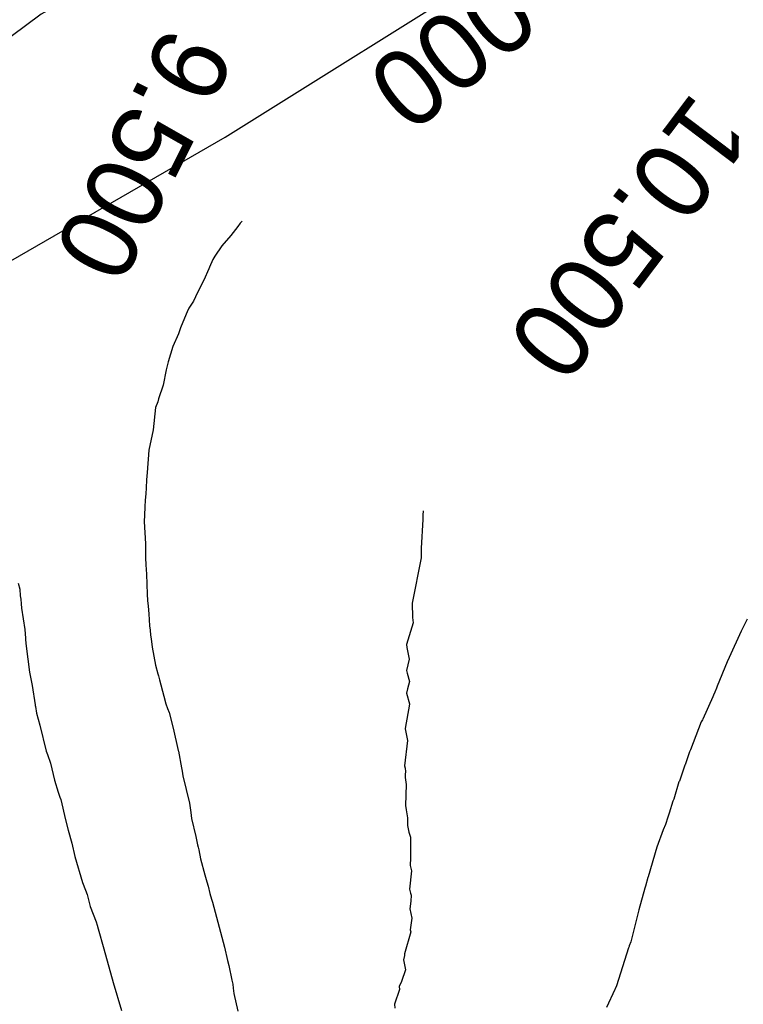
# Model space of a CAD drawing. Extents: x 158343 to 162498, y 431347 to 434500.
# Tile 184 of 220: x 159528 to 159545, y 434119 to 434142. Entities that reach past the tile are written whole.
import ezdxf

# ---------------------------------------------------------------- set-up
doc = ezdxf.new("R2010")
doc.units = 0
doc.header["$LTSCALE"] = 10
doc.header["$MEASUREMENT"] = 0
for name, color, linetype in [('000_arcering', 8, 'CONTINUOUS'), ('33_trappen en balustraden', 252, 'CONTINUOUS'), ('def. con-hoogtelijn (index)', 8, 'CONTINUOUS')]:
    doc.layers.add(name, color=color, linetype=linetype)
doc.styles.add('Style-WORKING', font='WORKING.shx')

# ---------------------------------------------------------------- blocks, each defined once
blk = doc.blocks.new('bestaande hoogtelijnen')
at = {"layer": 'def. con-hoogtelijn (index)'}
for p, q in [((-134.842, 70.891), (-134.861, 70.869)), ((-134.842, 70.891), (-134.861, 70.869)), ((-134.842, 70.891), (-134.861, 70.869)), ((-134.817, 70.918), (-134.842, 70.891)), ((-134.817, 70.918), (-134.842, 70.891)), ((-134.817, 70.918), (-134.842, 70.891)), ((-134.92, 70.791), (-135.083, 70.579)), ((-134.92, 70.791), (-135.083, 70.579)), ((-134.92, 70.791), (-135.083, 70.579)), ((-134.861, 70.869), (-134.92, 70.791)), ((-134.861, 70.869), (-134.92, 70.791)), ((-134.861, 70.869), (-134.92, 70.791)), ((-135.083, 70.579), (-135.293, 70.335)), ((-135.083, 70.579), (-135.293, 70.335)), ((-135.083, 70.579), (-135.293, 70.335)), ((-135.293, 70.335), (-135.459, 70.094)), ((-135.293, 70.335), (-135.459, 70.094)), ((-135.293, 70.335), (-135.459, 70.094)), ((-135.503, 70.015), (-135.582, 69.834)), ((-135.503, 70.015), (-135.582, 69.834)), ((-135.503, 70.015), (-135.582, 69.834)), ((-135.459, 70.094), (-135.503, 70.015)), ((-135.459, 70.094), (-135.503, 70.015)), ((-135.459, 70.094), (-135.503, 70.015)), ((-135.601, 69.8), (-135.715, 69.53)), ((-135.601, 69.8), (-135.715, 69.53)), ((-135.601, 69.8), (-135.715, 69.53)), ((-135.582, 69.834), (-135.601, 69.8)), ((-135.582, 69.834), (-135.601, 69.8)), ((-135.582, 69.834), (-135.601, 69.8)), ((-135.715, 69.53), (-135.865, 69.246)), ((-135.715, 69.53), (-135.865, 69.246)), ((-135.715, 69.53), (-135.865, 69.246)), ((-135.954, 69.042), (-136.068, 68.874)), ((-135.954, 69.042), (-136.068, 68.874)), ((-135.954, 69.042), (-136.068, 68.874)), ((-135.865, 69.246), (-135.954, 69.042)), ((-135.865, 69.246), (-135.954, 69.042)), ((-135.865, 69.246), (-135.954, 69.042)), ((-136.068, 68.874), (-136.106, 68.791)), ((-136.068, 68.874), (-136.106, 68.791)), ((-136.068, 68.874), (-136.106, 68.791)), ((-136.106, 68.791), (-136.205, 68.549)), ((-136.106, 68.791), (-136.205, 68.549)), ((-136.106, 68.791), (-136.205, 68.549)), ((-136.261, 68.416), (-136.31, 68.277)), ((-136.261, 68.416), (-136.31, 68.277)), ((-136.261, 68.416), (-136.31, 68.277)), ((-136.205, 68.549), (-136.261, 68.416)), ((-136.205, 68.549), (-136.261, 68.416)), ((-136.205, 68.549), (-136.261, 68.416)), ((-136.31, 68.277), (-136.442, 67.98)), ((-136.31, 68.277), (-136.442, 67.98)), ((-136.31, 68.277), (-136.442, 67.98)), ((-136.442, 67.98), (-136.553, 67.618)), ((-136.442, 67.98), (-136.553, 67.618)), ((-136.442, 67.98), (-136.553, 67.618)), ((-136.601, 67.43), (-136.673, 67.07)), ((-136.601, 67.43), (-136.673, 67.07)), ((-136.601, 67.43), (-136.673, 67.07)), ((-136.581, 67.49), (-136.601, 67.43)), ((-136.581, 67.49), (-136.601, 67.43)), ((-136.581, 67.49), (-136.601, 67.43)), ((-136.553, 67.618), (-136.581, 67.49)), ((-136.553, 67.618), (-136.581, 67.49)), ((-136.553, 67.618), (-136.581, 67.49)), ((-136.673, 67.07), (-136.781, 66.748)), ((-136.673, 67.07), (-136.781, 66.748)), ((-136.673, 67.07), (-136.781, 66.748)), ((-136.781, 66.748), (-136.794, 66.677)), ((-136.781, 66.748), (-136.794, 66.677)), ((-136.781, 66.748), (-136.794, 66.677)), ((-136.849, 66.548), (-136.903, 66.019)), ((-136.849, 66.548), (-136.903, 66.019)), ((-136.849, 66.548), (-136.903, 66.019)), ((-136.794, 66.677), (-136.849, 66.548)), ((-136.794, 66.677), (-136.849, 66.548)), ((-136.794, 66.677), (-136.849, 66.548)), ((-136.903, 66.019), (-137.007, 65.548)), ((-136.903, 66.019), (-137.007, 65.548)), ((-136.903, 66.019), (-137.007, 65.548)), ((-137.007, 65.548), (-137.045, 65.019)), ((-137.007, 65.548), (-137.045, 65.019)), ((-137.007, 65.548), (-137.045, 65.019)), ((-137.045, 65.019), (-137.06, 64.85)), ((-137.045, 65.019), (-137.06, 64.85)), ((-137.045, 65.019), (-137.06, 64.85)), ((-137.068, 64.665), (-137.079, 64.52)), ((-137.068, 64.665), (-137.079, 64.52)), ((-137.068, 64.665), (-137.079, 64.52)), ((-137.06, 64.85), (-137.068, 64.665)), ((-137.06, 64.85), (-137.068, 64.665)), ((-137.06, 64.85), (-137.068, 64.665)), ((-137.079, 64.52), (-137.089, 64.371)), ((-137.079, 64.52), (-137.089, 64.371)), ((-137.079, 64.52), (-137.089, 64.371)), ((-137.103, 64.214), (-137.111, 64.019)), ((-137.103, 64.214), (-137.111, 64.019)), ((-137.103, 64.214), (-137.111, 64.019)), ((-137.089, 64.371), (-137.103, 64.214)), ((-137.089, 64.371), (-137.103, 64.214)), ((-137.089, 64.371), (-137.103, 64.214)), ((-137.111, 64.019), (-137.113, 63.877)), ((-137.111, 64.019), (-137.113, 63.877)), ((-137.111, 64.019), (-137.113, 63.877)), ((-130.576, 64.019), (-130.577, 63.919)), ((-130.576, 64.019), (-130.577, 63.919)), ((-130.567, 64.123), (-130.576, 64.019)), ((-130.567, 64.123), (-130.576, 64.019)), ((-137.113, 63.877), (-137.082, 63.348)), ((-137.113, 63.877), (-137.082, 63.348)), ((-137.113, 63.877), (-137.082, 63.348)), ((-130.577, 63.919), (-130.616, 63.252)), ((-130.577, 63.919), (-130.616, 63.252)), ((-137.082, 63.348), (-137.082, 63.16)), ((-137.082, 63.348), (-137.082, 63.16)), ((-137.082, 63.348), (-137.082, 63.16)), ((-137.082, 63.16), (-137.084, 63.019)), ((-137.082, 63.16), (-137.084, 63.019)), ((-137.082, 63.16), (-137.084, 63.019)), ((-130.616, 63.119), (-130.617, 63.019)), ((-130.616, 63.119), (-130.617, 63.019)), ((-130.616, 63.252), (-130.616, 63.119)), ((-130.616, 63.252), (-130.616, 63.119)), ((-137.084, 63.019), (-137.073, 62.856)), ((-137.084, 63.019), (-137.073, 62.856)), ((-137.084, 63.019), (-137.073, 62.856)), ((-137.073, 62.856), (-137.062, 62.641)), ((-137.073, 62.856), (-137.062, 62.641)), ((-137.073, 62.856), (-137.062, 62.641)), ((-130.617, 63.019), (-130.831, 61.956)), ((-130.617, 63.019), (-130.831, 61.956)), ((-137.062, 62.641), (-137.045, 62.17)), ((-137.062, 62.641), (-137.045, 62.17)), ((-137.062, 62.641), (-137.045, 62.17)), ((-140.071, 62.424), (-140.033, 62.29)), ((-140.071, 62.424), (-140.033, 62.29)), ((-140.033, 62.29), (-140.025, 62.131)), ((-140.033, 62.29), (-140.025, 62.131)), ((-140.025, 62.131), (-140.008, 62.052)), ((-140.025, 62.131), (-140.008, 62.052)), ((-137.045, 62.17), (-137.035, 62.019)), ((-137.045, 62.17), (-137.035, 62.019)), ((-137.045, 62.17), (-137.035, 62.019)), ((-140.008, 62.052), (-140, 61.94)), ((-140.008, 62.052), (-140, 61.94)), ((-140, 61.94), (-139.993, 61.843)), ((-140, 61.94), (-139.993, 61.843)), ((-137.035, 62.019), (-137.025, 61.887)), ((-137.035, 62.019), (-137.025, 61.887)), ((-137.035, 62.019), (-137.025, 61.887)), ((-137.025, 61.887), (-137.003, 61.708)), ((-137.025, 61.887), (-137.003, 61.708)), ((-137.025, 61.887), (-137.003, 61.708)), ((-130.831, 61.956), (-130.818, 61.623)), ((-130.831, 61.956), (-130.818, 61.623)), ((-139.993, 61.843), (-139.915, 61.344)), ((-139.993, 61.843), (-139.915, 61.344)), ((-137.003, 61.708), (-136.986, 61.426)), ((-137.003, 61.708), (-136.986, 61.426)), ((-137.003, 61.708), (-136.986, 61.426)), ((-136.986, 61.426), (-136.973, 61.325)), ((-136.986, 61.426), (-136.973, 61.325)), ((-136.986, 61.426), (-136.973, 61.325)), ((-130.803, 61.496), (-130.964, 60.991)), ((-130.803, 61.496), (-130.964, 60.991)), ((-130.818, 61.623), (-130.803, 61.496)), ((-130.818, 61.623), (-130.803, 61.496)), ((-122.967, 61.583), (-123.115, 61.303)), ((-122.967, 61.583), (-123.115, 61.303)), ((-122.967, 61.583), (-123.115, 61.303)), ((-139.915, 61.344), (-139.902, 61.135)), ((-139.915, 61.344), (-139.902, 61.135)), ((-136.973, 61.325), (-136.965, 61.21)), ((-136.973, 61.325), (-136.965, 61.21)), ((-136.973, 61.325), (-136.965, 61.21)), ((-136.965, 61.21), (-136.95, 61.119)), ((-136.965, 61.21), (-136.95, 61.119)), ((-136.965, 61.21), (-136.95, 61.119)), ((-123.115, 61.303), (-123.397, 60.685)), ((-123.115, 61.303), (-123.397, 60.685)), ((-123.115, 61.303), (-123.397, 60.685)), ((-139.902, 61.135), (-139.897, 61.104)), ((-139.902, 61.135), (-139.897, 61.104)), ((-139.897, 61.104), (-139.89, 61.019)), ((-139.897, 61.104), (-139.89, 61.019)), ((-139.89, 61.019), (-139.879, 60.951)), ((-139.89, 61.019), (-139.879, 60.951)), ((-139.879, 60.951), (-139.801, 60.343)), ((-139.879, 60.951), (-139.801, 60.343)), ((-136.95, 61.119), (-136.927, 60.927)), ((-136.95, 61.119), (-136.927, 60.927)), ((-136.95, 61.119), (-136.927, 60.927)), ((-130.964, 60.991), (-130.955, 60.919)), ((-130.964, 60.991), (-130.955, 60.919)), ((-136.927, 60.927), (-136.848, 60.502)), ((-136.927, 60.927), (-136.848, 60.502)), ((-136.927, 60.927), (-136.848, 60.502)), ((-130.955, 60.919), (-130.899, 60.642)), ((-130.955, 60.919), (-130.899, 60.642)), ((-136.848, 60.502), (-136.792, 60.302)), ((-136.848, 60.502), (-136.792, 60.302)), ((-136.848, 60.502), (-136.792, 60.302)), ((-130.899, 60.642), (-130.962, 60.382)), ((-130.899, 60.642), (-130.962, 60.382)), ((-123.438, 60.585), (-123.672, 60.014)), ((-123.438, 60.585), (-123.672, 60.014)), ((-123.438, 60.585), (-123.672, 60.014)), ((-123.397, 60.685), (-123.438, 60.585)), ((-123.397, 60.685), (-123.438, 60.585)), ((-123.397, 60.685), (-123.438, 60.585)), ((-139.801, 60.343), (-139.742, 60.028)), ((-139.801, 60.343), (-139.742, 60.028)), ((-136.792, 60.302), (-136.779, 60.253)), ((-136.792, 60.302), (-136.779, 60.253)), ((-136.792, 60.302), (-136.779, 60.253)), ((-130.962, 60.382), (-130.948, 60.318)), ((-130.962, 60.382), (-130.948, 60.318)), ((-130.948, 60.318), (-130.888, 60.123)), ((-130.948, 60.318), (-130.888, 60.123)), ((-139.742, 60.028), (-139.673, 59.572)), ((-139.742, 60.028), (-139.673, 59.572)), ((-136.779, 60.253), (-136.759, 60.163)), ((-136.779, 60.253), (-136.759, 60.163)), ((-136.779, 60.253), (-136.759, 60.163)), ((-136.759, 60.163), (-136.654, 59.776)), ((-136.759, 60.163), (-136.654, 59.776)), ((-136.759, 60.163), (-136.654, 59.776)), ((-130.888, 60.123), (-130.937, 59.951)), ((-130.888, 60.123), (-130.937, 59.951)), ((-130.937, 59.951), (-130.96, 59.852)), ((-130.937, 59.951), (-130.96, 59.852)), ((-130.96, 59.852), (-130.892, 59.595)), ((-130.96, 59.852), (-130.892, 59.595)), ((-123.761, 59.801), (-123.778, 59.765)), ((-123.761, 59.801), (-123.778, 59.765)), ((-123.761, 59.801), (-123.778, 59.765)), ((-123.732, 59.87), (-123.761, 59.801)), ((-123.732, 59.87), (-123.761, 59.801)), ((-123.732, 59.87), (-123.761, 59.801)), ((-123.692, 59.965), (-123.732, 59.87)), ((-123.692, 59.965), (-123.732, 59.87)), ((-123.692, 59.965), (-123.732, 59.87)), ((-123.672, 60.014), (-123.692, 59.965)), ((-123.672, 60.014), (-123.692, 59.965)), ((-123.672, 60.014), (-123.692, 59.965)), ((-139.673, 59.572), (-139.672, 59.563)), ((-139.673, 59.572), (-139.672, 59.563)), ((-139.672, 59.563), (-139.67, 59.557)), ((-139.672, 59.563), (-139.67, 59.557)), ((-136.654, 59.776), (-136.608, 59.595)), ((-136.654, 59.776), (-136.608, 59.595)), ((-136.654, 59.776), (-136.608, 59.595)), ((-136.608, 59.595), (-136.571, 59.49)), ((-136.608, 59.595), (-136.571, 59.49)), ((-136.608, 59.595), (-136.571, 59.49)), ((-130.89, 59.588), (-130.99, 59.021)), ((-130.89, 59.588), (-130.99, 59.021)), ((-130.892, 59.595), (-130.89, 59.588)), ((-130.892, 59.595), (-130.89, 59.588)), ((-123.778, 59.765), (-124.01, 59.237)), ((-123.778, 59.765), (-124.01, 59.237)), ((-123.778, 59.765), (-124.01, 59.237)), ((-139.67, 59.557), (-139.664, 59.536)), ((-139.67, 59.557), (-139.664, 59.536)), ((-139.664, 59.536), (-139.639, 59.383)), ((-139.664, 59.536), (-139.639, 59.383)), ((-139.639, 59.383), (-139.561, 59.097)), ((-139.639, 59.383), (-139.561, 59.097)), ((-136.571, 59.49), (-136.532, 59.395)), ((-136.571, 59.49), (-136.532, 59.395)), ((-136.571, 59.49), (-136.532, 59.395)), ((-136.532, 59.395), (-136.436, 59.031)), ((-136.532, 59.395), (-136.436, 59.031)), ((-136.532, 59.395), (-136.436, 59.031)), ((-124.047, 59.173), (-124.297, 58.523)), ((-124.047, 59.173), (-124.297, 58.523)), ((-124.047, 59.173), (-124.297, 58.523)), ((-124.018, 59.221), (-124.047, 59.173)), ((-124.018, 59.221), (-124.047, 59.173)), ((-124.018, 59.221), (-124.047, 59.173)), ((-124.01, 59.237), (-124.018, 59.221)), ((-124.01, 59.237), (-124.018, 59.221)), ((-124.01, 59.237), (-124.018, 59.221)), ((-139.561, 59.097), (-139.412, 58.489)), ((-139.561, 59.097), (-139.412, 58.489)), ((-136.436, 59.031), (-136.316, 58.502)), ((-136.436, 59.031), (-136.316, 58.502)), ((-136.436, 59.031), (-136.316, 58.502)), ((-130.99, 59.021), (-130.989, 59.018)), ((-130.99, 59.021), (-130.989, 59.018)), ((-130.989, 59.018), (-130.989, 59.015)), ((-130.989, 59.018), (-130.989, 59.015)), ((-130.989, 59.015), (-130.936, 58.741)), ((-130.989, 59.015), (-130.936, 58.741)), ((-130.936, 58.741), (-131.005, 58.144)), ((-130.936, 58.741), (-131.005, 58.144)), ((-139.412, 58.489), (-139.385, 58.411)), ((-139.412, 58.489), (-139.385, 58.411)), ((-139.385, 58.411), (-139.309, 58.204)), ((-139.385, 58.411), (-139.309, 58.204)), ((-136.316, 58.502), (-136.311, 58.485)), ((-136.316, 58.502), (-136.311, 58.485)), ((-136.316, 58.502), (-136.311, 58.485)), ((-136.311, 58.485), (-136.237, 58.098)), ((-136.311, 58.485), (-136.237, 58.098)), ((-136.311, 58.485), (-136.237, 58.098)), ((-124.327, 58.471), (-124.425, 58.168)), ((-124.327, 58.471), (-124.425, 58.168)), ((-124.327, 58.471), (-124.425, 58.168)), ((-124.297, 58.523), (-124.327, 58.471)), ((-124.297, 58.523), (-124.327, 58.471)), ((-124.297, 58.523), (-124.327, 58.471)), ((-139.309, 58.204), (-139.22, 57.812)), ((-139.309, 58.204), (-139.22, 57.812)), ((-136.237, 58.098), (-136.224, 58.019)), ((-136.237, 58.098), (-136.224, 58.019)), ((-136.237, 58.098), (-136.224, 58.019)), ((-136.224, 58.019), (-136.21, 57.912)), ((-136.224, 58.019), (-136.21, 57.912)), ((-136.224, 58.019), (-136.21, 57.912)), ((-131.005, 58.144), (-130.996, 58.088)), ((-131.005, 58.144), (-130.996, 58.088)), ((-130.996, 58.088), (-130.986, 58.013)), ((-130.996, 58.088), (-130.986, 58.013)), ((-130.986, 58.013), (-130.991, 57.943)), ((-130.986, 58.013), (-130.991, 57.943)), ((-124.431, 58.157), (-124.562, 57.789)), ((-124.431, 58.157), (-124.562, 57.789)), ((-124.431, 58.157), (-124.562, 57.789)), ((-124.425, 58.168), (-124.431, 58.157)), ((-124.425, 58.168), (-124.431, 58.157)), ((-124.425, 58.168), (-124.431, 58.157)), ((-139.22, 57.812), (-139.13, 57.527)), ((-139.22, 57.812), (-139.13, 57.527)), ((-136.21, 57.912), (-136.054, 57.272)), ((-136.21, 57.912), (-136.054, 57.272)), ((-136.21, 57.912), (-136.054, 57.272)), ((-130.991, 57.943), (-130.992, 57.868)), ((-130.991, 57.943), (-130.992, 57.868)), ((-130.992, 57.868), (-130.967, 57.71)), ((-130.992, 57.868), (-130.967, 57.71)), ((-124.573, 57.767), (-124.692, 57.36)), ((-124.573, 57.767), (-124.692, 57.36)), ((-124.573, 57.767), (-124.692, 57.36)), ((-124.562, 57.789), (-124.573, 57.767)), ((-124.562, 57.789), (-124.573, 57.767)), ((-124.562, 57.789), (-124.573, 57.767)), ((-139.13, 57.527), (-139.09, 57.411)), ((-139.13, 57.527), (-139.09, 57.411)), ((-130.967, 57.71), (-130.985, 57.212)), ((-130.967, 57.71), (-130.985, 57.212)), ((-139.09, 57.411), (-139.073, 57.352)), ((-139.09, 57.411), (-139.073, 57.352)), ((-139.073, 57.352), (-138.957, 56.877)), ((-139.073, 57.352), (-138.957, 56.877)), ((-136.054, 57.272), (-136.019, 57.048)), ((-136.054, 57.272), (-136.019, 57.048)), ((-136.054, 57.272), (-136.019, 57.048)), ((-124.713, 57.314), (-124.804, 57.031)), ((-124.713, 57.314), (-124.804, 57.031)), ((-124.713, 57.314), (-124.804, 57.031)), ((-124.692, 57.36), (-124.713, 57.314)), ((-124.692, 57.36), (-124.713, 57.314)), ((-124.692, 57.36), (-124.713, 57.314)), ((-136.019, 57.048), (-136.001, 56.907)), ((-136.019, 57.048), (-136.001, 56.907)), ((-136.019, 57.048), (-136.001, 56.907)), ((-130.985, 57.212), (-130.972, 57.112)), ((-130.985, 57.212), (-130.972, 57.112)), ((-130.972, 57.112), (-130.945, 56.971)), ((-130.972, 57.112), (-130.945, 56.971)), ((-124.804, 57.031), (-124.829, 56.94)), ((-124.804, 57.031), (-124.829, 56.94)), ((-124.804, 57.031), (-124.829, 56.94)), ((-138.957, 56.877), (-138.898, 56.634)), ((-138.957, 56.877), (-138.898, 56.634)), ((-136.001, 56.907), (-135.904, 56.49)), ((-136.001, 56.907), (-135.904, 56.49)), ((-136.001, 56.907), (-135.904, 56.49)), ((-130.945, 56.971), (-130.935, 56.929)), ((-130.945, 56.971), (-130.935, 56.929)), ((-130.935, 56.929), (-130.936, 56.836)), ((-130.935, 56.929), (-130.936, 56.836)), ((-130.936, 56.836), (-130.935, 56.743)), ((-130.936, 56.836), (-130.935, 56.743)), ((-124.829, 56.94), (-124.886, 56.768)), ((-124.829, 56.94), (-124.886, 56.768)), ((-124.829, 56.94), (-124.886, 56.768)), ((-138.898, 56.634), (-138.814, 56.328)), ((-138.898, 56.634), (-138.814, 56.328)), ((-130.935, 56.743), (-130.907, 56.592)), ((-130.935, 56.743), (-130.907, 56.592)), ((-130.907, 56.592), (-130.871, 56.473)), ((-130.907, 56.592), (-130.871, 56.473)), ((-124.941, 56.646), (-125.088, 56.238)), ((-124.941, 56.646), (-125.088, 56.238)), ((-124.941, 56.646), (-125.088, 56.238)), ((-124.886, 56.768), (-124.941, 56.646)), ((-124.886, 56.768), (-124.941, 56.646)), ((-124.886, 56.768), (-124.941, 56.646)), ((-135.904, 56.49), (-135.865, 56.291)), ((-135.904, 56.49), (-135.865, 56.291)), ((-135.904, 56.49), (-135.865, 56.291)), ((-130.871, 56.473), (-130.867, 55.988)), ((-130.871, 56.473), (-130.867, 55.988)), ((-138.814, 56.328), (-138.742, 56.019)), ((-138.814, 56.328), (-138.742, 56.019)), ((-135.865, 56.291), (-135.849, 56.239)), ((-135.865, 56.291), (-135.849, 56.239)), ((-135.865, 56.291), (-135.849, 56.239)), ((-135.849, 56.239), (-135.836, 56.179)), ((-135.849, 56.239), (-135.836, 56.179)), ((-135.849, 56.239), (-135.836, 56.179)), ((-135.836, 56.179), (-135.797, 55.967)), ((-135.836, 56.179), (-135.797, 55.967)), ((-135.836, 56.179), (-135.797, 55.967)), ((-125.088, 56.238), (-125.295, 55.545)), ((-125.088, 56.238), (-125.295, 55.545)), ((-125.088, 56.238), (-125.295, 55.545)), ((-138.742, 56.019), (-138.56, 55.411)), ((-138.742, 56.019), (-138.56, 55.411)), ((-135.797, 55.967), (-135.695, 55.592)), ((-135.797, 55.967), (-135.695, 55.592)), ((-135.797, 55.967), (-135.695, 55.592)), ((-130.867, 55.988), (-130.872, 55.805)), ((-130.867, 55.988), (-130.872, 55.805)), ((-130.845, 55.683), (-130.892, 55.253)), ((-130.845, 55.683), (-130.892, 55.253)), ((-130.872, 55.805), (-130.845, 55.683)), ((-130.872, 55.805), (-130.845, 55.683)), ((-138.56, 55.411), (-138.549, 55.373)), ((-138.56, 55.411), (-138.549, 55.373)), ((-135.695, 55.592), (-135.644, 55.423)), ((-135.695, 55.592), (-135.644, 55.423)), ((-135.695, 55.592), (-135.644, 55.423)), ((-135.644, 55.423), (-135.613, 55.322)), ((-135.644, 55.423), (-135.613, 55.322)), ((-135.644, 55.423), (-135.613, 55.322)), ((-125.301, 55.528), (-125.352, 55.324)), ((-125.301, 55.528), (-125.352, 55.324)), ((-125.301, 55.528), (-125.352, 55.324)), ((-125.295, 55.545), (-125.301, 55.528)), ((-125.295, 55.545), (-125.301, 55.528)), ((-125.295, 55.545), (-125.301, 55.528)), ((-138.549, 55.373), (-138.453, 55.126)), ((-138.549, 55.373), (-138.453, 55.126)), ((-135.613, 55.322), (-135.574, 55.149)), ((-135.613, 55.322), (-135.574, 55.149)), ((-135.613, 55.322), (-135.574, 55.149)), ((-130.892, 55.253), (-130.868, 55.161)), ((-130.892, 55.253), (-130.868, 55.161)), ((-125.37, 55.274), (-125.511, 54.77)), ((-125.37, 55.274), (-125.511, 54.77)), ((-125.37, 55.274), (-125.511, 54.77)), ((-125.352, 55.324), (-125.37, 55.274)), ((-125.352, 55.324), (-125.37, 55.274)), ((-125.352, 55.324), (-125.37, 55.274)), ((-138.453, 55.126), (-138.378, 54.848)), ((-138.453, 55.126), (-138.378, 54.848)), ((-135.574, 55.149), (-135.539, 55.019)), ((-135.574, 55.149), (-135.539, 55.019)), ((-135.574, 55.149), (-135.539, 55.019)), ((-135.539, 55.019), (-135.515, 54.947)), ((-135.539, 55.019), (-135.515, 54.947)), ((-135.539, 55.019), (-135.515, 54.947)), ((-135.515, 54.947), (-135.23, 53.891)), ((-135.515, 54.947), (-135.23, 53.891)), ((-135.515, 54.947), (-135.23, 53.891)), ((-130.861, 54.968), (-130.885, 54.793)), ((-130.861, 54.968), (-130.885, 54.793)), ((-130.868, 55.161), (-130.851, 55.11)), ((-130.868, 55.161), (-130.851, 55.11)), ((-130.851, 55.11), (-130.861, 54.968)), ((-130.851, 55.11), (-130.861, 54.968)), ((-138.378, 54.848), (-138.243, 54.487)), ((-138.378, 54.848), (-138.243, 54.487)), ((-130.885, 54.793), (-130.834, 54.573)), ((-130.885, 54.793), (-130.834, 54.573)), ((-125.521, 54.738), (-125.7, 54.021)), ((-125.521, 54.738), (-125.7, 54.021)), ((-125.521, 54.738), (-125.7, 54.021)), ((-125.511, 54.77), (-125.521, 54.738)), ((-125.511, 54.77), (-125.521, 54.738)), ((-125.511, 54.77), (-125.521, 54.738)), ((-138.243, 54.487), (-138.22, 54.411)), ((-138.243, 54.487), (-138.22, 54.411)), ((-130.834, 54.573), (-130.875, 54.298)), ((-130.834, 54.573), (-130.875, 54.298)), ((-138.22, 54.411), (-138.194, 54.325)), ((-138.22, 54.411), (-138.194, 54.325)), ((-138.194, 54.325), (-138.059, 53.853)), ((-138.194, 54.325), (-138.059, 53.853)), ((-130.875, 54.298), (-130.86, 54.25)), ((-130.875, 54.298), (-130.86, 54.25)), ((-130.86, 54.25), (-131.012, 53.735)), ((-130.86, 54.25), (-131.012, 53.735)), ((-125.7, 54.021), (-125.738, 53.921)), ((-125.7, 54.021), (-125.738, 53.921)), ((-125.7, 54.021), (-125.738, 53.921)), ((-138.059, 53.853), (-137.846, 53.068)), ((-138.059, 53.853), (-137.846, 53.068)), ((-135.23, 53.891), (-135.158, 53.58)), ((-135.23, 53.891), (-135.158, 53.58)), ((-135.23, 53.891), (-135.158, 53.58)), ((-125.756, 53.876), (-126.037, 52.983)), ((-125.756, 53.876), (-126.037, 52.983)), ((-125.756, 53.876), (-126.037, 52.983)), ((-125.74, 53.912), (-125.756, 53.876)), ((-125.74, 53.912), (-125.756, 53.876)), ((-125.74, 53.912), (-125.756, 53.876)), ((-125.738, 53.921), (-125.74, 53.912)), ((-125.738, 53.921), (-125.74, 53.912)), ((-125.738, 53.921), (-125.74, 53.912)), ((-135.158, 53.58), (-135.129, 53.461)), ((-135.158, 53.58), (-135.129, 53.461)), ((-135.158, 53.58), (-135.129, 53.461)), ((-131.006, 53.699), (-131.035, 53.6)), ((-131.006, 53.699), (-131.035, 53.6)), ((-131.035, 53.6), (-130.986, 53.358)), ((-131.035, 53.6), (-130.986, 53.358)), ((-131.012, 53.735), (-131.009, 53.72)), ((-131.012, 53.735), (-131.009, 53.72)), ((-131.009, 53.72), (-131.006, 53.699)), ((-131.009, 53.72), (-131.006, 53.699)), ((-135.129, 53.461), (-135.058, 53.119)), ((-135.129, 53.461), (-135.058, 53.119)), ((-135.129, 53.461), (-135.058, 53.119)), ((-130.986, 53.358), (-131.08, 53.089)), ((-130.986, 53.358), (-131.08, 53.089)), ((-135.058, 53.119), (-135.037, 53.029)), ((-135.058, 53.119), (-135.037, 53.029)), ((-135.058, 53.119), (-135.037, 53.029)), ((-137.846, 53.068), (-137.648, 52.411)), ((-137.846, 53.068), (-137.648, 52.411)), ((-135.037, 53.029), (-135.024, 52.929)), ((-135.037, 53.029), (-135.024, 52.929)), ((-135.037, 53.029), (-135.024, 52.929)), ((-135.024, 52.929), (-135.011, 52.803)), ((-135.024, 52.929), (-135.011, 52.803)), ((-135.024, 52.929), (-135.011, 52.803)), ((-131.124, 52.898), (-131.245, 52.555)), ((-131.124, 52.898), (-131.245, 52.555)), ((-131.08, 53.089), (-131.134, 52.969)), ((-131.08, 53.089), (-131.134, 52.969)), ((-131.134, 52.969), (-131.124, 52.898)), ((-131.134, 52.969), (-131.124, 52.898)), ((-126.073, 52.903), (-126.27, 52.481)), ((-126.073, 52.903), (-126.27, 52.481)), ((-126.073, 52.903), (-126.27, 52.481)), ((-126.068, 52.914), (-126.073, 52.903)), ((-126.068, 52.914), (-126.073, 52.903)), ((-126.068, 52.914), (-126.073, 52.903)), ((-126.037, 52.983), (-126.068, 52.914)), ((-126.037, 52.983), (-126.068, 52.914)), ((-126.037, 52.983), (-126.068, 52.914)), ((-135.011, 52.803), (-134.921, 52.392)), ((-135.011, 52.803), (-134.921, 52.392)), ((-135.011, 52.803), (-134.921, 52.392)), ((-131.245, 52.555), (-131.236, 52.466)), ((-131.245, 52.555), (-131.236, 52.466))]:
    blk.add_line(p, q, dxfattribs=at)
at = {"layer": 'def. con-hoogtelijn (index)', "style": 'Style-WORKING'}
for s, rotation, p in [('10.000', 218.838, (-126.268, 78.956)), ('10.000', 218.838, (-126.268, 78.956)), ('10.000', 218.838, (-126.268, 78.956)), ('9.500', 243.5112, (-136.584, 75.561)), ('9.500', 243.5112, (-136.584, 75.561)), ('10.500', 232.9151, (-124.229, 73.999)), ('10.500', 232.9151, (-124.229, 73.999))]:
    blk.add_text(s, height=1.8, rotation=rotation, dxfattribs=at).set_placement(p)

msp = doc.modelspace()

# ---------------------------------------------------------------- linework, layer by layer
at = {"layer": '33_trappen en balustraden', "flags": 128}
for points in [[(159618.24, 434174.39), (159615.51, 434173.31), (159601.65, 434169.29), (159585.96, 434163.8), (159571.17, 434159.12), (159560.31, 434155.76), (159550.47, 434153.24), (159540.18, 434148.71), (159528.27, 434142.2), (159519.27, 434135.51), (159517.41, 434133.62)], [(159519.236, 434129.18), (159522.87, 434133.11), (159525.93, 434135.48), (159532.59, 434139.32), (159539.07, 434143.37), (159545.04, 434146.49), (159551.34, 434148.68), (159557.37, 434150.69), (159568.56, 434154.08), (159582.21, 434158.4), (159595.05, 434162.9), (159606.84, 434166.26), (159617.19, 434169.59), (159626.07, 434172.56)]]:
    msp.add_lwpolyline(points, dxfattribs=at)

# ---------------------------------------------------------------- block references
at = {"layer": '000_arcering'}
msp.add_blockref('bestaande hoogtelijnen', (159667.804, 434066.432), dxfattribs=at)

doc.saveas('drawing.dxf')
